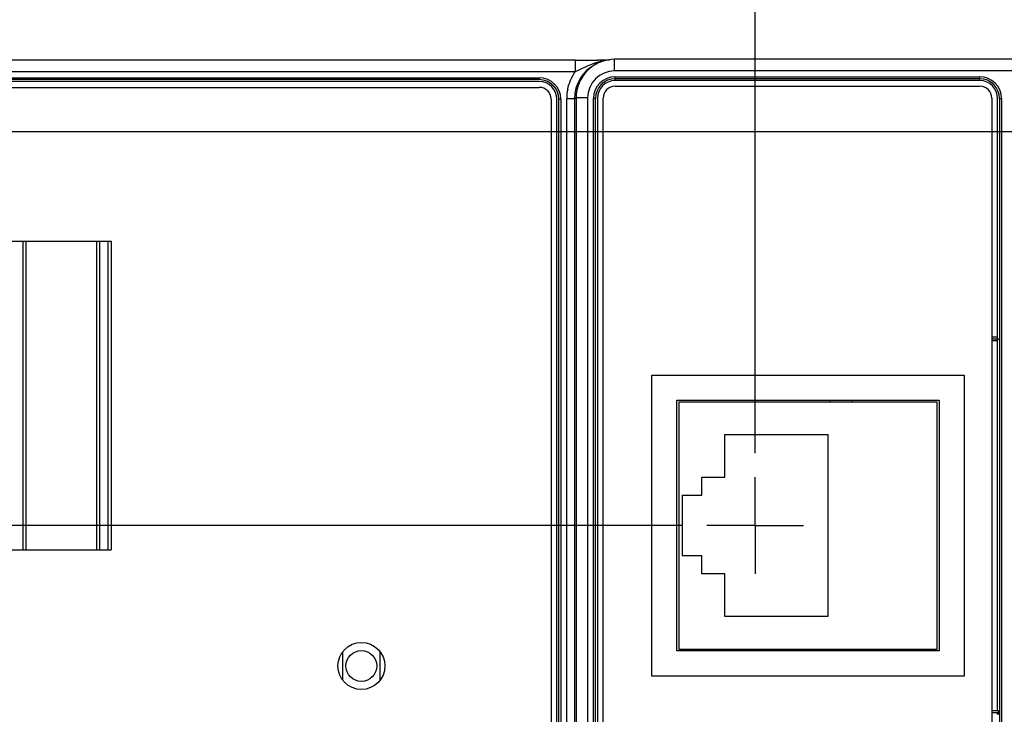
# Model space of a CAD drawing. Header units: inches. Extents: x 0 to 34, y 0 to 22.
# Tile 18 of 68: x 7.6 to 10.2, y 16.5 to 18.3. Entities that reach past the tile are written whole.
import ezdxf

# ---------------------------------------------------------------- set-up
doc = ezdxf.new("R2010")
doc.units = ezdxf.units.IN
doc.header["$LTSCALE"] = 1.87
doc.header["$MEASUREMENT"] = 0
doc.linetypes.add('CENTER', pattern=[0.6, 0.375, -0.075, 0.075, -0.075])
doc.layers.get('0').update_dxf_attribs({"linetype": 'CONTINUOUS'})
doc.layers.add('DEFAULT_1', color=7, linetype='CENTER')
doc.layers.add('DIMENSIONS', color=7, linetype='CONTINUOUS')
doc.styles.get("Standard").update_dxf_attribs({"font": 'txt', "width": 0.8})
doc.dimstyles.new('DIMSTYLE_1', dxfattribs={"dimtxt": 0.125, "dimasz": 0.18, "dimexe": 0.18, "dimexo": 0.0625, "dimgap": 0.09, "dimtad": 0, "dimtih": 1, "dimtoh": 1, "dimzin": 4, "dimdsep": 46, "dimtxsty": 'STANDARD', "dimblk": '_FILLED', "dimblk1": '_FILLED', "dimblk2": '_FILLED', "dimcen": 0.09, "dimadec": 0, "dimazin": 0, "dimtp": 0.01, "dimtm": 0.01, "dimtfac": 1, "dimtofl": 0, "dimtmove": 0, "dimatfit": 3, "dimldrblk": '_FILLED', "dimfxl": 1, "dimtolj": 1, "dimtzin": 4, "dimarcsym": 0})

# ---------------------------------------------------------------- blocks, each defined once
blk = doc.blocks.new('*D19')
at = {"layer": 'DIMENSIONS', "color": 2, "linetype": 'CONTINUOUS'}
blk.add_line((9.3187, 17.0056), (5.3248, 17.0056), dxfattribs=at)
at = {"layer": 'DIMENSIONS', "color": 2, "linetype": 'CONTINUOUS', "insert": (5.2623, 17.0681), "char_height": 0.125, "width": 1.125, "attachment_point": 3, "line_spacing_factor": 0.9}
blk.add_mtext('2.22{\\Ftxt.shx;\\W1.000000;\\H0.125000; }[56.5]', dxfattribs=at)
blk = doc.blocks.new('_FILLED')
at = {"color": 0, "linetype": 'BYBLOCK'}
blk.add_solid([(0, 0), (-1, 0.174), (-1, -0.174)], dxfattribs=at)
blk = doc.blocks.new('*D21')
at = {"layer": 'DIMENSIONS', "color": 2, "linetype": 'CONTINUOUS'}
blk.add_line((10.1887, 18.0266), (5.3248, 18.0266), dxfattribs=at)
at = {"layer": 'DIMENSIONS', "color": 2, "linetype": 'CONTINUOUS', "insert": (5.2623, 18.0891), "char_height": 0.125, "width": 1.125, "attachment_point": 3, "line_spacing_factor": 0.9}
blk.add_mtext('3.25{\\Ftxt.shx;\\W1.000000;\\H0.125000; }[82.4]', dxfattribs=at)
blk = doc.blocks.new('*D39')
at = {"layer": 'DIMENSIONS', "color": 2, "linetype": 'CONTINUOUS'}
blk.add_line((9.5063, 17.1932), (9.5063, 18.9183), dxfattribs=at)
at = {"layer": 'DIMENSIONS', "color": 2, "linetype": 'CONTINUOUS', "insert": (9.4438, 18.9808), "char_height": 0.125, "width": 1.125, "attachment_point": 1, "rotation": 90, "line_spacing_factor": 0.9}
blk.add_mtext('3.49{\\Ftxt.shx;\\W1.000000;\\H0.125000; }[88.7]', dxfattribs=at)
blk = doc.blocks.new('*D40')
at = {"layer": 'DIMENSIONS', "color": 2, "linetype": 'CONTINUOUS'}
blk.add_line((10.3763, 18.2142), (10.3763, 18.9183), dxfattribs=at)
at = {"layer": 'DIMENSIONS', "color": 2, "linetype": 'CONTINUOUS', "insert": (10.3138, 18.9808), "char_height": 0.125, "width": 1.225, "attachment_point": 1, "rotation": 90, "line_spacing_factor": 0.9}
blk.add_mtext('4.36{\\Ftxt.shx;\\W1.000000;\\H0.125000; }[110.8]', dxfattribs=at)

msp = doc.modelspace()

# ---------------------------------------------------------------- linework, layer by layer
at = {"color": 7, "linetype": 'CONTINUOUS'}
for p, q in [((9.04, 18.2116), (6.1234, 18.2116)), ((9.04, 18.2116), (9.04, 18.1816)), ((9.0931, 18.2015), (9.0974, 18.2036)), ((9.1285, 18.212), (9.0982, 18.2118)), ((9.1421, 18.1842), (9.1421, 18.2142)), ((10.1817, 18.2142), (9.1421, 18.2142)), ((9.04, 18.1816), (6.1234, 18.1816)), ((9.067, 18.1946), (9.04, 18.1816)), ((10.1817, 18.1842), (9.1421, 18.1842)), ((6.1246, 18.1666), (8.9466, 18.1666)), ((8.9466, 18.1616), (6.1246, 18.1616)), ((8.9466, 18.1564), (6.1246, 18.1564)), ((8.9466, 18.1666), (8.9466, 18.1616)), ((9.1433, 18.159), (9.1433, 18.1692)), ((9.1433, 18.1692), (10.0889, 18.1692)), ((9.1433, 18.1642), (10.0889, 18.1642)), ((10.0889, 18.159), (9.1433, 18.159)), ((10.0889, 18.159), (10.0889, 18.1692)), ((6.1246, 18.1416), (8.9466, 18.1416)), ((9.1431, 18.1446), (10.0891, 18.1446)), ((8.9776, 18.1106), (8.9776, 14.8826)), ((8.9926, 14.8827), (8.9926, 18.1105)), ((8.9977, 14.8827), (8.9977, 18.1105)), ((9.0027, 18.1105), (8.9977, 18.1105)), ((9.0027, 18.1105), (9.0027, 14.8827)), ((9.0178, 14.8811), (9.0178, 18.112)), ((9.0378, 18.112), (9.0178, 18.112)), ((9.0421, 18.1142), (9.0378, 18.112)), ((9.0378, 18.112), (9.0378, 14.8811)), ((9.0421, 18.1142), (9.0421, 14.879)), ((9.0721, 18.1142), (9.0421, 18.1142)), ((9.0721, 18.1142), (9.0721, 14.879)), ((9.0871, 14.8802), (9.0871, 18.113)), ((9.0921, 18.113), (9.0871, 18.113)), ((9.0921, 14.8802), (9.0921, 18.113)), ((9.0973, 18.113), (9.0973, 14.8802)), ((9.1121, 14.8796), (9.1121, 18.1136)), ((10.1201, 18.1136), (10.1201, 14.8796)), ((10.1349, 17.4949), (10.1349, 18.113)), ((10.1401, 18.113), (10.1401, 14.8802)), ((10.1401, 18.113), (10.1451, 18.113)), ((10.1451, 18.113), (10.1451, 14.8802)), ((7.2463, 17.7429), (7.8368, 17.7429)), ((7.6085, 16.9429), (7.6085, 17.7429)), ((7.6164, 16.9429), (7.6164, 17.7429)), ((7.7996, 16.9429), (7.7996, 17.7429)), ((7.8073, 16.9429), (7.8073, 17.7429)), ((7.8293, 16.9429), (7.8293, 17.7429)), ((7.8368, 17.7429), (7.8368, 16.9429)), ((10.1201, 17.4949), (10.1349, 17.4949)), ((10.1201, 17.4899), (10.1348, 17.4899)), ((10.1347, 17.4897), (10.1348, 17.4899)), ((10.1347, 16.5265), (10.1347, 17.489)), ((10.1348, 17.4899), (10.1349, 17.4924)), ((10.1349, 17.4924), (10.1349, 17.4949)), ((10.1347, 17.4847), (10.1201, 17.4847)), ((9.2381, 16.6156), (9.2381, 17.3956)), ((9.2381, 17.3956), (10.0481, 17.3956)), ((10.0481, 17.3956), (10.0481, 16.6156)), ((9.3031, 16.6807), (9.3031, 17.3307)), ((9.3031, 17.3307), (9.9831, 17.3307)), ((9.3081, 17.3258), (9.3081, 16.6856)), ((9.9781, 17.3258), (9.3081, 17.3258)), ((9.9781, 16.6856), (9.9781, 17.3258)), ((9.9831, 17.3307), (9.9831, 16.6807)), ((9.4273, 17.1307), (9.4273, 17.2419)), ((9.4273, 17.2419), (9.6951, 17.2419)), ((9.6951, 17.2419), (9.6951, 16.7695)), ((9.3683, 17.0844), (9.3683, 17.1307)), ((9.3683, 17.1307), (9.4273, 17.1307)), ((9.3171, 17.0844), (9.3171, 16.927)), ((9.3171, 17.0844), (9.3683, 17.0844)), ((7.2463, 16.9429), (7.8368, 16.9429)), ((9.3683, 16.927), (9.3171, 16.927)), ((9.3683, 16.8807), (9.3683, 16.927)), ((9.4273, 16.8807), (9.3683, 16.8807)), ((9.4273, 16.7695), (9.4273, 16.8807)), ((9.6951, 16.7695), (9.4273, 16.7695)), ((8.4374, 16.6061), (8.4374, 16.6771)), ((8.5334, 16.6777), (8.5334, 16.6055)), ((9.9831, 16.6807), (9.3031, 16.6807)), ((9.3081, 16.6856), (9.9781, 16.6856)), ((10.0481, 16.6156), (9.2381, 16.6156)), ((10.1201, 16.5265), (10.1372, 16.5265)), ((10.1201, 16.5213), (10.1348, 16.5213)), ((10.1347, 16.5215), (10.1348, 16.5213)), ((10.1348, 16.5213), (10.1349, 16.5188))]:
    msp.add_line(p, q, dxfattribs=at)
for centre, radius in [((8.4856, 16.6416), 0.061), ((8.4854, 16.6416), 0.04)]:
    msp.add_circle(centre, radius, dxfattribs=at)
for centre, radius, start, end in [((9.1377, 18.1121), 0.0999, 116.5668, 179.9687), ((9.035, 30.5305), 12.3189, 270.02334, 270.17217), ((9.1421, 18.1142), 0.1, 90.0188, 179.9729), ((9.0377, 28.764), 10.5524, 270.18637, 270.32846), ((9.1417, 18.0536), 0.1588, 103.354, 106.4814), ((9.1394, 18.0627), 0.1495, 101.5184, 103.3238), ((9.1421, 18.1142), 0.07, 89.9974, 179.9954), ((8.9466, 18.1105), 0.0561, 0, 90), ((8.9466, 18.1105), 0.051, 0, 90), ((8.9466, 18.1105), 0.046, 0, 90), ((9.1433, 18.113), 0.0561, 90, 180), ((9.1433, 18.113), 0.051, 90, 180), ((9.1433, 18.113), 0.046, 90, 180), ((10.0889, 18.113), 0.0561, 0, 90), ((10.0889, 18.113), 0.051, 0, 90), ((10.0889, 18.113), 0.046, 0, 90), ((8.9466, 18.1106), 0.031, 0, 90), ((9.1394, 18.1119), 0.1216, 168.2501, 179.9169), ((9.1431, 18.1136), 0.031, 90, 180), ((10.0891, 18.1136), 0.031, 0, 90), ((9.7281, 17.3157), 0.0315, 150.6696, 161.4127), ((9.7281, 17.3157), 0.0315, 18.5873, 29.3315), ((9.7281, 16.6957), 0.0315, 198.5873, 209.3315), ((9.7281, 16.6957), 0.0315, 330.6696, 341.4127), ((10.1347, 16.5265), 0.005, 270.0238, 359.9692), ((9.4883, 16.5104), 0.6466, 0.5236, 0.7429)]:
    msp.add_arc(centre, radius, start, end, dxfattribs=at)
for points, knots in [([(9.0966, 18.2059), (9.0941, 18.2052), (9.084, 18.2019), (9.0742, 18.1979), (9.067, 18.1946)], [0, 0, 0, 0, 0.248942, 1, 1, 1, 1]), ([(9.0203, 18.1366), (9.022, 18.1447), (9.0271, 18.1605), (9.0353, 18.1749), (9.04, 18.1816)], [0, 0, 0, 0, 0.500001, 1, 1, 1, 1]), ([(10.1348, 17.4899), (10.1353, 17.4899), (10.1363, 17.4897), (10.1375, 17.4892), (10.1383, 17.4885), (10.1391, 17.4877), (10.1397, 17.4865), (10.1399, 17.4855), (10.1399, 17.485)], [0, 0, 0, 0, 0.200729, 0.364615, 0.496109, 0.611733, 0.814357, 1, 1, 1, 1]), ([(10.1399, 16.5262), (10.1399, 16.5257), (10.1397, 16.5247), (10.1391, 16.5235), (10.1383, 16.5226), (10.1375, 16.522), (10.1363, 16.5215), (10.1353, 16.5213), (10.1348, 16.5213)], [0, 0, 0, 0, 0.185642, 0.388235, 0.503848, 0.635271, 0.799321, 1, 1, 1, 1]), ([(10.1349, 16.5163), (10.1354, 16.5164), (10.1362, 16.5167), (10.1371, 16.5173), (10.1377, 16.518), (10.1384, 16.5191), (10.139, 16.5205), (10.1394, 16.5219), (10.1398, 16.5237), (10.1399, 16.5252), (10.1399, 16.5262)], [0, 0, 0, 0, 0.135038, 0.200267, 0.26414, 0.390229, 0.513298, 0.635641, 0.757526, 1, 1, 1, 1])]:
    msp.add_open_spline(points, degree=3, knots=knots, dxfattribs=at)
at = {"layer": 'DEFAULT_1', "color": 7, "linetype": 'CENTER'}
for q in [(9.5063, 17.1307), (9.3812, 17.0056), (9.5063, 16.8805), (9.6314, 17.0056)]:
    msp.add_line((9.5063, 17.0056), q, dxfattribs=at)

# ---------------------------------------------------------------- dimensions: what is measured, and where the dimension line sits
at = {"layer": 'DIMENSIONS', "color": 2, "linetype": 'CONTINUOUS'}
for feature_location, offset, dtype, origin, picture, middle in [((10.3763, 18.2142), (0, 0.7041), 1, (6.0123, 18.1517), '*D40', (10.3763, 19.5933)), ((9.5063, 17.1932), (0, 1.7251), 1, (6.0123, 17.1307), '*D39', (9.5063, 19.5433)), ((10.18868, 18.02663), (-4.8639, 0), 0, (10.25118, 14.78155), '*D21', (4.44978, 18.02663)), ((9.3187, 17.0056), (-3.9939, 0), 0, (9.3812, 14.7816), '*D19', (4.4498, 17.0056))]:
    dim = msp.add_ordinate_dim(feature_location=feature_location, offset=offset, dtype=dtype, origin=origin, dimstyle='DIMSTYLE_1', dxfattribs=at)
    dim.commit()
    dim.dimension.update_dxf_attribs({"geometry": picture, "text_midpoint": middle})

doc.saveas('drawing.dxf')
